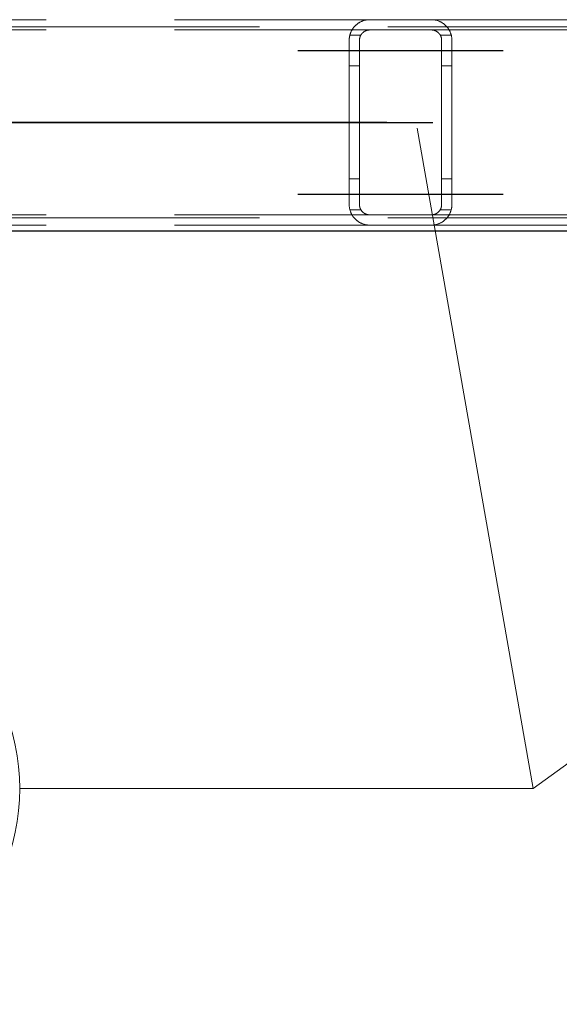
# Model space of a CAD drawing. Header units: millimetres. Extents: x -851 to 2, y 9346 to 10016.
# Tile 189 of 256: x -507.58 to -502.32, y 9567.2 to 9576.79. Entities that reach past the tile are written whole.
import ezdxf

# ---------------------------------------------------------------- set-up
doc = ezdxf.new("R2010")
doc.units = ezdxf.units.MM
doc.header["$LTSCALE"] = 10
doc.linetypes.add('HIDDEN', pattern=[0.375, 0.25, -0.125])
doc.linetypes.add('MITTE', pattern=[2, 1.25, -0.25, 0.25, -0.25])
for name, color, linetype, lineweight in [('PS_Hidden', 2, 'HIDDEN', 9), ('PS_Pos', 1, 'Continuous', 15), ('PS_Shape', 161, 'Continuous', 30), ('PS_SOLID', 7, 'Continuous', 30)]:
    doc.layers.add(name, color=color, linetype=linetype, lineweight=lineweight)
doc.layers.add('PS_Mid', color=5, linetype='MITTE')
doc.styles.add('simplex', font='simplex.shx', dxfattribs={"width": 0.75})

# ---------------------------------------------------------------- blocks, each defined once
blk = doc.blocks.new('*X706')
at = {"layer": 'PS_Hidden', "color": 2, "linetype": 'HIDDEN'}
for p, q in [((-486.4917, 9576.7204), (-781.6917, 9576.7204)), ((-513.5684, 9576.7904), (-504.1684, 9576.7904)), ((-504.3344, 9576.7019), (-504.3318, 9576.7056)), ((-504.3318, 9576.7056), (-504.3292, 9576.7093)), ((-504.3292, 9576.7093), (-504.3265, 9576.7129)), ((-504.3265, 9576.7129), (-504.3237, 9576.7164)), ((-504.3237, 9576.7164), (-504.3208, 9576.7198)), ((-504.3208, 9576.7198), (-504.3179, 9576.7232)), ((-504.3179, 9576.7232), (-504.3149, 9576.7265)), ((-504.3149, 9576.7265), (-504.3118, 9576.7298)), ((-504.3118, 9576.7298), (-504.3087, 9576.7329)), ((-504.3087, 9576.7329), (-504.3055, 9576.736)), ((-504.3055, 9576.736), (-504.3022, 9576.739)), ((-504.3022, 9576.739), (-504.2989, 9576.7419)), ((-504.2989, 9576.7419), (-504.2955, 9576.7447)), ((-504.2955, 9576.7447), (-504.2921, 9576.7475)), ((-504.2921, 9576.7475), (-504.2886, 9576.7502)), ((-504.2886, 9576.7502), (-504.2849, 9576.7529)), ((-504.2849, 9576.7529), (-504.281, 9576.7556)), ((-504.281, 9576.7556), (-504.277, 9576.7582)), ((-504.277, 9576.7582), (-504.2728, 9576.7609)), ((-504.2728, 9576.7609), (-504.2685, 9576.7634)), ((-504.2685, 9576.7634), (-504.264, 9576.7659)), ((-504.264, 9576.7659), (-504.2594, 9576.7684)), ((-504.2594, 9576.7684), (-504.2546, 9576.7707)), ((-504.2546, 9576.7707), (-504.2497, 9576.773)), ((-504.2497, 9576.773), (-504.2447, 9576.7752)), ((-504.2447, 9576.7752), (-504.2395, 9576.7772)), ((-504.2395, 9576.7772), (-504.2343, 9576.7792)), ((-504.2343, 9576.7792), (-504.2289, 9576.781)), ((-504.2289, 9576.781), (-504.2234, 9576.7826)), ((-504.2234, 9576.7826), (-504.2176, 9576.7842)), ((-504.2176, 9576.7842), (-504.2114, 9576.7857)), ((-504.2114, 9576.7857), (-504.2048, 9576.787)), ((-504.2048, 9576.787), (-504.1979, 9576.7882)), ((-504.1979, 9576.7882), (-504.1907, 9576.7891)), ((-504.1907, 9576.7891), (-504.1833, 9576.7898)), ((-504.1833, 9576.7898), (-504.1758, 9576.7902)), ((-504.1758, 9576.7902), (-504.1684, 9576.7904)), ((-504.1684, 9576.7904), (-503.5684, 9576.7904)), ((-504.1684, 9576.7904), (-504.1684, 9576.7904)), ((-503.5684, 9576.7904), (-494.1684, 9576.7904)), ((-503.5684, 9576.7904), (-503.5612, 9576.7902)), ((-503.5612, 9576.7902), (-503.554, 9576.7898)), ((-503.554, 9576.7898), (-503.5468, 9576.7892)), ((-503.5468, 9576.7892), (-503.5396, 9576.7883)), ((-503.5396, 9576.7883), (-503.5326, 9576.7871)), ((-503.5326, 9576.7871), (-503.5259, 9576.7858)), ((-503.5259, 9576.7858), (-503.5194, 9576.7843)), ((-503.5194, 9576.7843), (-503.5133, 9576.7826)), ((-503.5133, 9576.7826), (-503.5075, 9576.7809)), ((-503.5075, 9576.7809), (-503.502, 9576.779)), ((-503.502, 9576.779), (-503.4967, 9576.7771)), ((-503.4967, 9576.7771), (-503.4916, 9576.775)), ((-503.4916, 9576.775), (-503.4865, 9576.7728)), ((-503.4865, 9576.7728), (-503.4816, 9576.7705)), ((-503.4816, 9576.7705), (-503.4768, 9576.7681)), ((-503.4768, 9576.7681), (-503.4721, 9576.7656)), ((-503.4721, 9576.7656), (-503.4675, 9576.763)), ((-503.4675, 9576.763), (-503.4631, 9576.7604)), ((-503.4631, 9576.7604), (-503.4588, 9576.7576)), ((-503.4588, 9576.7576), (-503.4547, 9576.7548)), ((-503.4547, 9576.7548), (-503.4506, 9576.752)), ((-503.4506, 9576.752), (-503.4467, 9576.749)), ((-503.4467, 9576.749), (-503.4429, 9576.7461)), ((-503.4429, 9576.7461), (-503.4393, 9576.7431)), ((-503.4393, 9576.7431), (-503.4358, 9576.7401)), ((-503.4358, 9576.7401), (-503.4324, 9576.7371)), ((-503.4324, 9576.7371), (-503.4292, 9576.734)), ((-503.4292, 9576.734), (-503.4261, 9576.7309)), ((-503.4261, 9576.7309), (-503.4231, 9576.7278)), ((-503.4231, 9576.7278), (-503.4201, 9576.7246)), ((-503.4201, 9576.7246), (-503.4172, 9576.7213)), ((-503.4172, 9576.7213), (-503.4144, 9576.718)), ((-503.4144, 9576.718), (-503.4116, 9576.7145)), ((-503.4116, 9576.7145), (-503.4089, 9576.711)), ((-503.4089, 9576.711), (-503.4062, 9576.7074)), ((-503.4062, 9576.7074), (-503.4037, 9576.7038)), ((-503.4037, 9576.7038), (-503.4011, 9576.7)), ((-513.5684, 9576.6904), (-504.1684, 9576.6904)), ((-504.3678, 9576.605), (-504.3674, 9576.6098)), ((-504.3674, 9576.6098), (-504.3669, 9576.6146)), ((-504.3669, 9576.6146), (-504.3662, 9576.6194)), ((-504.3662, 9576.6194), (-504.3655, 9576.6242)), ((-504.3655, 9576.6242), (-504.3646, 9576.6289)), ((-504.3646, 9576.6289), (-504.3636, 9576.6336)), ((-504.3636, 9576.6336), (-504.3625, 9576.6382)), ((-504.3625, 9576.6382), (-504.3613, 9576.6428)), ((-504.255, 9576.6404), (-504.362, 9576.6404)), ((-504.3613, 9576.6428), (-504.36, 9576.6474)), ((-504.36, 9576.6474), (-504.3586, 9576.6519)), ((-504.3586, 9576.6519), (-504.3571, 9576.6564)), ((-504.3571, 9576.6564), (-504.3555, 9576.6608)), ((-504.3555, 9576.6608), (-504.3538, 9576.6652)), ((-504.3538, 9576.6652), (-504.352, 9576.6695)), ((-504.352, 9576.6695), (-504.3501, 9576.6738)), ((-504.3501, 9576.6738), (-504.3481, 9576.678)), ((-504.3481, 9576.678), (-504.3461, 9576.6822)), ((-504.3461, 9576.6822), (-504.3439, 9576.6862)), ((-504.3439, 9576.6862), (-504.3417, 9576.6902)), ((-504.3417, 9576.6902), (-504.3393, 9576.6942)), ((-504.3393, 9576.6942), (-504.3369, 9576.6981)), ((-504.3369, 9576.6981), (-504.3344, 9576.7019)), ((-504.2668, 9576.6082), (-504.2671, 9576.606)), ((-504.2663, 9576.6104), (-504.2668, 9576.6082)), ((-504.2658, 9576.6126), (-504.2663, 9576.6104)), ((-504.2653, 9576.6148), (-504.2658, 9576.6126)), ((-504.2647, 9576.617), (-504.2653, 9576.6148)), ((-504.2641, 9576.6192), (-504.2647, 9576.617)), ((-504.2634, 9576.6214), (-504.2641, 9576.6192)), ((-504.2627, 9576.6236), (-504.2634, 9576.6214)), ((-504.2619, 9576.6257), (-504.2627, 9576.6236)), ((-504.2611, 9576.6279), (-504.2619, 9576.6257)), ((-504.2602, 9576.63), (-504.2611, 9576.6279)), ((-504.2593, 9576.6321), (-504.2602, 9576.63)), ((-504.2583, 9576.6342), (-504.2593, 9576.6321)), ((-504.2572, 9576.6362), (-504.2583, 9576.6342)), ((-504.2562, 9576.6383), (-504.2572, 9576.6362)), ((-504.255, 9576.6403), (-504.2562, 9576.6383)), ((-504.2539, 9576.6423), (-504.255, 9576.6403)), ((-504.2526, 9576.6442), (-504.2539, 9576.6423)), ((-504.2514, 9576.6462), (-504.2526, 9576.6442)), ((-504.25, 9576.6481), (-504.2514, 9576.6462)), ((-504.2487, 9576.6499), (-504.25, 9576.6481)), ((-504.2473, 9576.6518), (-504.2487, 9576.6499)), ((-504.2458, 9576.6536), (-504.2473, 9576.6518)), ((-504.2443, 9576.6554), (-504.2458, 9576.6536)), ((-504.2428, 9576.6572), (-504.2443, 9576.6554)), ((-504.2412, 9576.6589), (-504.2428, 9576.6572)), ((-504.2396, 9576.6606), (-504.2412, 9576.6589)), ((-504.2379, 9576.6622), (-504.2396, 9576.6606)), ((-504.2362, 9576.6639), (-504.2379, 9576.6622)), ((-504.2344, 9576.6654), (-504.2362, 9576.6639)), ((-504.2326, 9576.667), (-504.2344, 9576.6654)), ((-504.2308, 9576.6685), (-504.2326, 9576.667)), ((-504.2289, 9576.67), (-504.2308, 9576.6685)), ((-504.2269, 9576.6715), (-504.2289, 9576.67)), ((-504.2248, 9576.6729), (-504.2269, 9576.6715)), ((-504.2226, 9576.6744), (-504.2248, 9576.6729)), ((-504.2204, 9576.6758), (-504.2226, 9576.6744)), ((-504.218, 9576.6772), (-504.2204, 9576.6758)), ((-504.2156, 9576.6785), (-504.218, 9576.6772)), ((-504.2132, 9576.6798), (-504.2156, 9576.6785)), ((-504.2106, 9576.681), (-504.2132, 9576.6798)), ((-504.208, 9576.6822), (-504.2106, 9576.681)), ((-504.2053, 9576.6833), (-504.208, 9576.6822)), ((-504.2025, 9576.6843), (-504.2053, 9576.6833)), ((-504.1997, 9576.6853), (-504.2025, 9576.6843)), ((-504.1968, 9576.6862), (-504.1997, 9576.6853)), ((-504.1939, 9576.6871), (-504.1968, 9576.6862)), ((-504.1909, 9576.6878), (-504.1939, 9576.6871)), ((-504.1878, 9576.6885), (-504.1909, 9576.6878)), ((-504.1847, 9576.689), (-504.1878, 9576.6885)), ((-504.1815, 9576.6895), (-504.1847, 9576.689)), ((-504.1783, 9576.6899), (-504.1815, 9576.6895)), ((-504.175, 9576.6901), (-504.1783, 9576.6899)), ((-504.1717, 9576.6903), (-504.175, 9576.6901)), ((-504.1684, 9576.6904), (-504.1717, 9576.6903)), ((-503.5684, 9576.6904), (-504.1684, 9576.6904)), ((-503.5684, 9576.6904), (-494.1684, 9576.6904)), ((-503.5652, 9576.6903), (-503.5684, 9576.6904)), ((-503.5619, 9576.6901), (-503.5652, 9576.6903)), ((-503.5585, 9576.6899), (-503.5619, 9576.6901)), ((-503.5552, 9576.6895), (-503.5585, 9576.6899)), ((-503.5518, 9576.689), (-503.5552, 9576.6895)), ((-503.5485, 9576.6884), (-503.5518, 9576.689)), ((-503.5453, 9576.6877), (-503.5485, 9576.6884)), ((-503.5421, 9576.6868), (-503.5453, 9576.6877)), ((-503.5391, 9576.686), (-503.5421, 9576.6868)), ((-503.5361, 9576.685), (-503.5391, 9576.686)), ((-503.5333, 9576.684), (-503.5361, 9576.685)), ((-503.5306, 9576.683), (-503.5333, 9576.684)), ((-503.528, 9576.6818), (-503.5306, 9576.683)), ((-503.5254, 9576.6806), (-503.528, 9576.6818)), ((-503.5228, 9576.6793), (-503.5254, 9576.6806)), ((-503.5203, 9576.678), (-503.5228, 9576.6793)), ((-503.5178, 9576.6766), (-503.5203, 9576.678)), ((-503.5155, 9576.6751), (-503.5178, 9576.6766)), ((-503.5131, 9576.6736), (-503.5155, 9576.6751)), ((-503.5109, 9576.6721), (-503.5131, 9576.6736)), ((-503.5087, 9576.6705), (-503.5109, 9576.6721)), ((-503.5066, 9576.6689), (-503.5087, 9576.6705)), ((-503.5045, 9576.6673), (-503.5066, 9576.6689)), ((-503.5026, 9576.6656), (-503.5045, 9576.6673)), ((-503.5007, 9576.664), (-503.5026, 9576.6656)), ((-503.499, 9576.6624), (-503.5007, 9576.664)), ((-503.4973, 9576.6607), (-503.499, 9576.6624)), ((-503.4957, 9576.6591), (-503.4973, 9576.6607)), ((-503.4942, 9576.6574), (-503.4957, 9576.6591)), ((-503.4926, 9576.6557), (-503.4942, 9576.6574)), ((-503.4912, 9576.6539), (-503.4926, 9576.6557)), ((-503.4897, 9576.6521), (-503.4912, 9576.6539)), ((-503.4883, 9576.6503), (-503.4897, 9576.6521)), ((-503.487, 9576.6485), (-503.4883, 9576.6503)), ((-503.4857, 9576.6466), (-503.487, 9576.6485)), ((-503.4844, 9576.6447), (-503.4857, 9576.6466)), ((-503.4832, 9576.6428), (-503.4844, 9576.6447)), ((-503.482, 9576.6408), (-503.4832, 9576.6428)), ((-503.4809, 9576.6388), (-503.482, 9576.6408)), ((-503.3747, 9576.6404), (-503.4818, 9576.6404)), ((-503.4798, 9576.6368), (-503.4809, 9576.6388)), ((-503.4788, 9576.6348), (-503.4798, 9576.6368)), ((-503.4778, 9576.6328), (-503.4788, 9576.6348)), ((-503.4769, 9576.6307), (-503.4778, 9576.6328)), ((-503.476, 9576.6287), (-503.4769, 9576.6307)), ((-503.4752, 9576.6266), (-503.476, 9576.6287)), ((-503.4744, 9576.6245), (-503.4752, 9576.6266)), ((-503.4736, 9576.6224), (-503.4744, 9576.6245)), ((-503.473, 9576.6203), (-503.4736, 9576.6224)), ((-503.4723, 9576.6181), (-503.473, 9576.6203)), ((-503.4717, 9576.616), (-503.4723, 9576.6181)), ((-503.4712, 9576.6138), (-503.4717, 9576.616)), ((-503.4707, 9576.6117), (-503.4712, 9576.6138)), ((-503.4702, 9576.6095), (-503.4707, 9576.6117)), ((-503.4699, 9576.6074), (-503.4702, 9576.6095)), ((-503.4011, 9576.7), (-503.3987, 9576.6962)), ((-503.3987, 9576.6962), (-503.3963, 9576.6923)), ((-503.3963, 9576.6923), (-503.3941, 9576.6884)), ((-503.3941, 9576.6884), (-503.3919, 9576.6844)), ((-503.3919, 9576.6844), (-503.3898, 9576.6803)), ((-503.3898, 9576.6803), (-503.3877, 9576.6762)), ((-503.3877, 9576.6762), (-503.3858, 9576.672)), ((-503.3858, 9576.672), (-503.384, 9576.6678)), ((-503.384, 9576.6678), (-503.3822, 9576.6635)), ((-503.3822, 9576.6635), (-503.3806, 9576.6591)), ((-503.3806, 9576.6591), (-503.379, 9576.6547)), ((-503.379, 9576.6547), (-503.3776, 9576.6503)), ((-503.3776, 9576.6503), (-503.3762, 9576.6458)), ((-503.3762, 9576.6458), (-503.375, 9576.6413)), ((-503.375, 9576.6413), (-503.3739, 9576.6368)), ((-503.3739, 9576.6368), (-503.3728, 9576.6322)), ((-503.3728, 9576.6322), (-503.3719, 9576.6276)), ((-503.3719, 9576.6276), (-503.3711, 9576.623)), ((-503.3711, 9576.623), (-503.3704, 9576.6183)), ((-503.3704, 9576.6183), (-503.3698, 9576.6137)), ((-503.3698, 9576.6137), (-503.3693, 9576.609)), ((-503.3693, 9576.609), (-503.3689, 9576.6043)), ((-504.3684, 9576.5904), (-504.3683, 9576.5953)), ((-504.3684, 9574.9904), (-504.3684, 9576.5904)), ((-504.3683, 9576.5953), (-504.3681, 9576.6001)), ((-504.3681, 9576.6001), (-504.3678, 9576.605)), ((-504.2683, 9576.5926), (-504.2684, 9576.5904)), ((-504.2684, 9576.5904), (-504.2684, 9574.9904)), ((-504.2681, 9576.597), (-504.2683, 9576.5948)), ((-504.2683, 9576.5948), (-504.2683, 9576.5926)), ((-504.268, 9576.5993), (-504.2681, 9576.597)), ((-504.2677, 9576.6015), (-504.268, 9576.5993)), ((-504.2675, 9576.6037), (-504.2677, 9576.6015)), ((-504.2671, 9576.606), (-504.2675, 9576.6037)), ((-503.4695, 9576.6052), (-503.4699, 9576.6074)), ((-503.4692, 9576.6031), (-503.4695, 9576.6052)), ((-503.4689, 9576.601), (-503.4692, 9576.6031)), ((-503.4687, 9576.5988), (-503.4689, 9576.601)), ((-503.4686, 9576.5967), (-503.4687, 9576.5988)), ((-503.4685, 9576.5946), (-503.4686, 9576.5967)), ((-503.4684, 9576.5925), (-503.4685, 9576.5946)), ((-503.4684, 9576.5904), (-503.4684, 9576.5925)), ((-503.4684, 9574.9904), (-503.4684, 9576.5904)), ((-503.3689, 9576.6043), (-503.3686, 9576.5997)), ((-503.3686, 9576.5997), (-503.3684, 9576.595)), ((-503.3684, 9576.595), (-503.3684, 9576.5904)), ((-503.3684, 9576.5904), (-503.3684, 9574.9904)), ((-504.2684, 9576.3404), (-504.3684, 9576.3404)), ((-503.3684, 9576.3404), (-503.4684, 9576.3404)), ((-504.2684, 9575.2404), (-504.3684, 9575.2404)), ((-503.3684, 9575.2404), (-503.4684, 9575.2404)), ((-504.3683, 9574.9855), (-504.3684, 9574.9904)), ((-504.3681, 9574.9806), (-504.3683, 9574.9855)), ((-504.3678, 9574.9758), (-504.3681, 9574.9806)), ((-504.2684, 9574.9904), (-504.2683, 9574.9881)), ((-504.2683, 9574.9881), (-504.2683, 9574.9859)), ((-504.2683, 9574.9859), (-504.2681, 9574.9837)), ((-504.2681, 9574.9837), (-504.268, 9574.9815)), ((-504.268, 9574.9815), (-504.2677, 9574.9792)), ((-504.2677, 9574.9792), (-504.2675, 9574.977)), ((-503.4692, 9574.9776), (-503.4689, 9574.9798)), ((-503.4689, 9574.9798), (-503.4687, 9574.9819)), ((-503.4687, 9574.9819), (-503.4686, 9574.984)), ((-503.4686, 9574.984), (-503.4685, 9574.9862)), ((-503.4685, 9574.9862), (-503.4684, 9574.9883)), ((-503.4684, 9574.9883), (-503.4684, 9574.9904)), ((-503.4684, 9574.9904), (-503.4684, 9574.9904)), ((-503.3686, 9574.9811), (-503.3689, 9574.9764)), ((-503.3684, 9574.9857), (-503.3686, 9574.9811)), ((-503.3684, 9574.9904), (-503.3684, 9574.9857)), ((-513.5684, 9574.8904), (-504.1684, 9574.8904)), ((-504.3674, 9574.9709), (-504.3678, 9574.9758)), ((-504.3669, 9574.9661), (-504.3674, 9574.9709)), ((-504.3662, 9574.9613), (-504.3669, 9574.9661)), ((-504.3655, 9574.9566), (-504.3662, 9574.9613)), ((-504.3646, 9574.9519), (-504.3655, 9574.9566)), ((-504.3636, 9574.9472), (-504.3646, 9574.9519)), ((-504.3625, 9574.9425), (-504.3636, 9574.9472)), ((-504.3613, 9574.9379), (-504.3625, 9574.9425)), ((-504.255, 9574.9404), (-504.362, 9574.9404)), ((-504.36, 9574.9333), (-504.3613, 9574.9379)), ((-504.3586, 9574.9288), (-504.36, 9574.9333)), ((-504.3571, 9574.9243), (-504.3586, 9574.9288)), ((-504.3555, 9574.9199), (-504.3571, 9574.9243)), ((-504.3538, 9574.9155), (-504.3555, 9574.9199)), ((-504.352, 9574.9112), (-504.3538, 9574.9155)), ((-504.3501, 9574.9069), (-504.352, 9574.9112)), ((-504.3481, 9574.9027), (-504.3501, 9574.9069)), ((-504.3461, 9574.8986), (-504.3481, 9574.9027)), ((-504.3439, 9574.8945), (-504.3461, 9574.8986)), ((-504.3417, 9574.8905), (-504.3439, 9574.8945)), ((-504.3393, 9574.8866), (-504.3417, 9574.8905)), ((-504.3369, 9574.8827), (-504.3393, 9574.8866)), ((-504.3344, 9574.8789), (-504.3369, 9574.8827)), ((-504.2675, 9574.977), (-504.2671, 9574.9748)), ((-504.2671, 9574.9748), (-504.2668, 9574.9725)), ((-504.2668, 9574.9725), (-504.2663, 9574.9703)), ((-504.2663, 9574.9703), (-504.2658, 9574.9681)), ((-504.2658, 9574.9681), (-504.2653, 9574.9659)), ((-504.2653, 9574.9659), (-504.2647, 9574.9637)), ((-504.2647, 9574.9637), (-504.2641, 9574.9615)), ((-504.2641, 9574.9615), (-504.2634, 9574.9593)), ((-504.2634, 9574.9593), (-504.2627, 9574.9572)), ((-504.2627, 9574.9572), (-504.2619, 9574.955)), ((-504.2619, 9574.955), (-504.2611, 9574.9529)), ((-504.2611, 9574.9529), (-504.2602, 9574.9507)), ((-504.2602, 9574.9507), (-504.2593, 9574.9486)), ((-504.2593, 9574.9486), (-504.2583, 9574.9466)), ((-504.2583, 9574.9466), (-504.2572, 9574.9445)), ((-504.2572, 9574.9445), (-504.2562, 9574.9425)), ((-504.2562, 9574.9425), (-504.255, 9574.9405)), ((-504.255, 9574.9405), (-504.2539, 9574.9385)), ((-504.2539, 9574.9385), (-504.2526, 9574.9365)), ((-504.2526, 9574.9365), (-504.2514, 9574.9346)), ((-504.2514, 9574.9346), (-504.25, 9574.9327)), ((-504.25, 9574.9327), (-504.2487, 9574.9308)), ((-504.2487, 9574.9308), (-504.2473, 9574.9289)), ((-504.2473, 9574.9289), (-504.2458, 9574.9271)), ((-504.2458, 9574.9271), (-504.2443, 9574.9253)), ((-504.2443, 9574.9253), (-504.2428, 9574.9236)), ((-504.2428, 9574.9236), (-504.2412, 9574.9218)), ((-504.2412, 9574.9218), (-504.2396, 9574.9202)), ((-504.2396, 9574.9202), (-504.2379, 9574.9185)), ((-504.2379, 9574.9185), (-504.2362, 9574.9169)), ((-504.2362, 9574.9169), (-504.2344, 9574.9153)), ((-504.2344, 9574.9153), (-504.2326, 9574.9137)), ((-504.2326, 9574.9137), (-504.2308, 9574.9122)), ((-504.2308, 9574.9122), (-504.2289, 9574.9107)), ((-504.2289, 9574.9107), (-504.2269, 9574.9093)), ((-504.2269, 9574.9093), (-504.2248, 9574.9078)), ((-504.2248, 9574.9078), (-504.2226, 9574.9064)), ((-504.2226, 9574.9064), (-504.2204, 9574.9049)), ((-504.2204, 9574.9049), (-504.218, 9574.9036)), ((-504.218, 9574.9036), (-504.2156, 9574.9022)), ((-504.2156, 9574.9022), (-504.2132, 9574.901)), ((-504.2132, 9574.901), (-504.2106, 9574.8997)), ((-504.2106, 9574.8997), (-504.208, 9574.8985)), ((-504.208, 9574.8985), (-504.2053, 9574.8974)), ((-504.2053, 9574.8974), (-504.2025, 9574.8964)), ((-504.2025, 9574.8964), (-504.1997, 9574.8954)), ((-504.1997, 9574.8954), (-504.1968, 9574.8945)), ((-504.1968, 9574.8945), (-504.1939, 9574.8937)), ((-504.1939, 9574.8937), (-504.1909, 9574.8929)), ((-504.1909, 9574.8929), (-504.1878, 9574.8923)), ((-504.1878, 9574.8923), (-504.1847, 9574.8917)), ((-504.1847, 9574.8917), (-504.1815, 9574.8912)), ((-504.1815, 9574.8912), (-504.1783, 9574.8909)), ((-504.1783, 9574.8909), (-504.175, 9574.8906)), ((-504.175, 9574.8906), (-504.1717, 9574.8904)), ((-504.1717, 9574.8904), (-504.1684, 9574.8904)), ((-504.1684, 9574.8904), (-503.5684, 9574.8904)), ((-503.5684, 9574.8904), (-494.1684, 9574.8904)), ((-503.5684, 9574.8904), (-503.5652, 9574.8904)), ((-503.5652, 9574.8904), (-503.5619, 9574.8906)), ((-503.5619, 9574.8906), (-503.5585, 9574.8909)), ((-503.5585, 9574.8909), (-503.5552, 9574.8912)), ((-503.5552, 9574.8912), (-503.5518, 9574.8917)), ((-503.5518, 9574.8917), (-503.5485, 9574.8924)), ((-503.5485, 9574.8924), (-503.5453, 9574.8931)), ((-503.5453, 9574.8931), (-503.5421, 9574.8939)), ((-503.5421, 9574.8939), (-503.5391, 9574.8948)), ((-503.5391, 9574.8948), (-503.5361, 9574.8957)), ((-503.5361, 9574.8957), (-503.5333, 9574.8967)), ((-503.5333, 9574.8967), (-503.5306, 9574.8978)), ((-503.5306, 9574.8978), (-503.528, 9574.8989)), ((-503.528, 9574.8989), (-503.5254, 9574.9001)), ((-503.5254, 9574.9001), (-503.5228, 9574.9014)), ((-503.5228, 9574.9014), (-503.5203, 9574.9028)), ((-503.5203, 9574.9028), (-503.5178, 9574.9042)), ((-503.5178, 9574.9042), (-503.5155, 9574.9056)), ((-503.5155, 9574.9056), (-503.5131, 9574.9071)), ((-503.5131, 9574.9071), (-503.5109, 9574.9087)), ((-503.5109, 9574.9087), (-503.5087, 9574.9102)), ((-503.5087, 9574.9102), (-503.5066, 9574.9118)), ((-503.5066, 9574.9118), (-503.5045, 9574.9135)), ((-503.5045, 9574.9135), (-503.5026, 9574.9151)), ((-503.5026, 9574.9151), (-503.5007, 9574.9167)), ((-503.5007, 9574.9167), (-503.499, 9574.9184)), ((-503.499, 9574.9184), (-503.4973, 9574.92)), ((-503.4973, 9574.92), (-503.4957, 9574.9217)), ((-503.4957, 9574.9217), (-503.4942, 9574.9233)), ((-503.4942, 9574.9233), (-503.4926, 9574.9251)), ((-503.4926, 9574.9251), (-503.4912, 9574.9268)), ((-503.4912, 9574.9268), (-503.4897, 9574.9286)), ((-503.4897, 9574.9286), (-503.4883, 9574.9304)), ((-503.4883, 9574.9304), (-503.487, 9574.9323)), ((-503.487, 9574.9323), (-503.4857, 9574.9341)), ((-503.4857, 9574.9341), (-503.4844, 9574.936)), ((-503.4844, 9574.936), (-503.4832, 9574.938)), ((-503.4832, 9574.938), (-503.482, 9574.9399)), ((-503.482, 9574.9399), (-503.4809, 9574.9419)), ((-503.3747, 9574.9404), (-503.4818, 9574.9404)), ((-503.4809, 9574.9419), (-503.4798, 9574.9439)), ((-503.4798, 9574.9439), (-503.4788, 9574.9459)), ((-503.4788, 9574.9459), (-503.4778, 9574.9479)), ((-503.4778, 9574.9479), (-503.4769, 9574.95)), ((-503.4769, 9574.95), (-503.476, 9574.9521)), ((-503.476, 9574.9521), (-503.4752, 9574.9541)), ((-503.4752, 9574.9541), (-503.4744, 9574.9562)), ((-503.4744, 9574.9562), (-503.4736, 9574.9584)), ((-503.4736, 9574.9584), (-503.473, 9574.9605)), ((-503.473, 9574.9605), (-503.4723, 9574.9626)), ((-503.4723, 9574.9626), (-503.4717, 9574.9647)), ((-503.4717, 9574.9647), (-503.4712, 9574.9669)), ((-503.4712, 9574.9669), (-503.4707, 9574.969)), ((-503.4707, 9574.969), (-503.4702, 9574.9712)), ((-503.4702, 9574.9712), (-503.4699, 9574.9733)), ((-503.4699, 9574.9733), (-503.4695, 9574.9755)), ((-503.4695, 9574.9755), (-503.4692, 9574.9776)), ((-503.3987, 9574.8845), (-503.4011, 9574.8807)), ((-503.3963, 9574.8884), (-503.3987, 9574.8845)), ((-503.3941, 9574.8923), (-503.3963, 9574.8884)), ((-503.3919, 9574.8963), (-503.3941, 9574.8923)), ((-503.3898, 9574.9004), (-503.3919, 9574.8963)), ((-503.3877, 9574.9045), (-503.3898, 9574.9004)), ((-503.3858, 9574.9087), (-503.3877, 9574.9045)), ((-503.384, 9574.9129), (-503.3858, 9574.9087)), ((-503.3822, 9574.9172), (-503.384, 9574.9129)), ((-503.3806, 9574.9216), (-503.3822, 9574.9172)), ((-503.379, 9574.926), (-503.3806, 9574.9216)), ((-503.3776, 9574.9304), (-503.379, 9574.926)), ((-503.3762, 9574.9349), (-503.3776, 9574.9304)), ((-503.375, 9574.9394), (-503.3762, 9574.9349)), ((-503.3739, 9574.944), (-503.375, 9574.9394)), ((-503.3728, 9574.9486), (-503.3739, 9574.944)), ((-503.3719, 9574.9532), (-503.3728, 9574.9486)), ((-503.3711, 9574.9578), (-503.3719, 9574.9532)), ((-503.3704, 9574.9624), (-503.3711, 9574.9578)), ((-503.3698, 9574.9671), (-503.3704, 9574.9624)), ((-503.3693, 9574.9717), (-503.3698, 9574.9671)), ((-503.3689, 9574.9764), (-503.3693, 9574.9717)), ((-486.4917, 9574.8604), (-781.6917, 9574.8604)), ((-513.5684, 9574.7904), (-504.1684, 9574.7904)), ((-504.3318, 9574.8751), (-504.3344, 9574.8789)), ((-504.3292, 9574.8715), (-504.3318, 9574.8751)), ((-504.3265, 9574.8679), (-504.3292, 9574.8715)), ((-504.3237, 9574.8643), (-504.3265, 9574.8679)), ((-504.3208, 9574.8609), (-504.3237, 9574.8643)), ((-504.3179, 9574.8575), (-504.3208, 9574.8609)), ((-504.3149, 9574.8542), (-504.3179, 9574.8575)), ((-504.3118, 9574.851), (-504.3149, 9574.8542)), ((-504.3087, 9574.8478), (-504.3118, 9574.851)), ((-504.3055, 9574.8447), (-504.3087, 9574.8478)), ((-504.3022, 9574.8417), (-504.3055, 9574.8447)), ((-504.2989, 9574.8388), (-504.3022, 9574.8417)), ((-504.2955, 9574.836), (-504.2989, 9574.8388)), ((-504.2921, 9574.8332), (-504.2955, 9574.836)), ((-504.2886, 9574.8305), (-504.2921, 9574.8332)), ((-504.2849, 9574.8278), (-504.2886, 9574.8305)), ((-504.281, 9574.8251), (-504.2849, 9574.8278)), ((-504.277, 9574.8225), (-504.281, 9574.8251)), ((-504.2728, 9574.8199), (-504.277, 9574.8225)), ((-504.2685, 9574.8173), (-504.2728, 9574.8199)), ((-504.264, 9574.8148), (-504.2685, 9574.8173)), ((-504.2594, 9574.8123), (-504.264, 9574.8148)), ((-504.2546, 9574.81), (-504.2594, 9574.8123)), ((-504.2497, 9574.8077), (-504.2546, 9574.81)), ((-504.2447, 9574.8055), (-504.2497, 9574.8077)), ((-504.2395, 9574.8035), (-504.2447, 9574.8055)), ((-504.2343, 9574.8016), (-504.2395, 9574.8035)), ((-504.2289, 9574.7998), (-504.2343, 9574.8016)), ((-504.2234, 9574.7981), (-504.2289, 9574.7998)), ((-504.2176, 9574.7965), (-504.2234, 9574.7981)), ((-504.2114, 9574.7951), (-504.2176, 9574.7965)), ((-504.2048, 9574.7937), (-504.2114, 9574.7951)), ((-504.1979, 9574.7926), (-504.2048, 9574.7937)), ((-504.1907, 9574.7916), (-504.1979, 9574.7926)), ((-504.1833, 9574.7909), (-504.1907, 9574.7916)), ((-504.1758, 9574.7905), (-504.1833, 9574.7909)), ((-504.1684, 9574.7904), (-504.1758, 9574.7905)), ((-503.5684, 9574.7904), (-504.1684, 9574.7904)), ((-503.5612, 9574.7905), (-503.5684, 9574.7904)), ((-503.5684, 9574.7904), (-494.1684, 9574.7904)), ((-503.554, 9574.7909), (-503.5612, 9574.7905)), ((-503.5468, 9574.7915), (-503.554, 9574.7909)), ((-503.5396, 9574.7924), (-503.5468, 9574.7915)), ((-503.5326, 9574.7936), (-503.5396, 9574.7924)), ((-503.5259, 9574.7949), (-503.5326, 9574.7936)), ((-503.5194, 9574.7965), (-503.5259, 9574.7949)), ((-503.5133, 9574.7981), (-503.5194, 9574.7965)), ((-503.5075, 9574.7999), (-503.5133, 9574.7981)), ((-503.502, 9574.8017), (-503.5075, 9574.7999)), ((-503.4967, 9574.8036), (-503.502, 9574.8017)), ((-503.4916, 9574.8057), (-503.4967, 9574.8036)), ((-503.4865, 9574.8079), (-503.4916, 9574.8057)), ((-503.4816, 9574.8102), (-503.4865, 9574.8079)), ((-503.4768, 9574.8126), (-503.4816, 9574.8102)), ((-503.4721, 9574.8151), (-503.4768, 9574.8126)), ((-503.4675, 9574.8177), (-503.4721, 9574.8151)), ((-503.4631, 9574.8204), (-503.4675, 9574.8177)), ((-503.4588, 9574.8231), (-503.4631, 9574.8204)), ((-503.4547, 9574.8259), (-503.4588, 9574.8231)), ((-503.4506, 9574.8288), (-503.4547, 9574.8259)), ((-503.4467, 9574.8317), (-503.4506, 9574.8288)), ((-503.4429, 9574.8346), (-503.4467, 9574.8317)), ((-503.4393, 9574.8376), (-503.4429, 9574.8346)), ((-503.4358, 9574.8406), (-503.4393, 9574.8376)), ((-503.4324, 9574.8437), (-503.4358, 9574.8406)), ((-503.4292, 9574.8467), (-503.4324, 9574.8437)), ((-503.4261, 9574.8498), (-503.4292, 9574.8467)), ((-503.4231, 9574.8529), (-503.4261, 9574.8498)), ((-503.4201, 9574.8561), (-503.4231, 9574.8529)), ((-503.4172, 9574.8594), (-503.4201, 9574.8561)), ((-503.4144, 9574.8628), (-503.4172, 9574.8594)), ((-503.4116, 9574.8662), (-503.4144, 9574.8628)), ((-503.4089, 9574.8697), (-503.4116, 9574.8662)), ((-503.4062, 9574.8733), (-503.4089, 9574.8697)), ((-503.4037, 9574.877), (-503.4062, 9574.8733)), ((-503.4011, 9574.8807), (-503.4037, 9574.877))]:
    blk.add_line(p, q, dxfattribs=at)
at = {"layer": 'PS_Mid', "color": 5, "linetype": 'MITTE'}
for p, q in [((-504.8684, 9576.4904), (-503.7684, 9576.4904)), ((-504.8684, 9576.4904), (-503.7684, 9576.4904)), ((-503.9684, 9576.4904), (-502.8684, 9576.4904)), ((-503.9684, 9576.4904), (-502.8684, 9576.4904)), ((-484.0025, 9575.7904), (-784.1809, 9575.7904)), ((-536.0525, 9575.7904), (-481.6843, 9575.7904)), ((-503.8684, 9575.7904), (-503.8684, 9575.7904)), ((-504.8684, 9575.0904), (-503.7684, 9575.0904)), ((-504.8684, 9575.0904), (-503.7684, 9575.0904)), ((-503.9684, 9575.0904), (-502.8684, 9575.0904)), ((-503.9684, 9575.0904), (-502.8684, 9575.0904))]:
    blk.add_line(p, q, dxfattribs=at)
at = {"layer": 'PS_SOLID', "color": 7, "linetype": 'Continuous'}
blk.add_line((-486.4917, 9574.7304), (-781.6917, 9574.7304), dxfattribs=at)
blk = doc.blocks.new('*X1361')
at = {"color": 1}
for p, q in [((-503.7065, 9575.7333), (-502.5771, 9569.3039)), ((-515.4628, 9571.4039), (-509.6771, 9571.4039)), ((-507.5771, 9569.3039), (-502.5771, 9569.3039)), ((-515.4628, 9567.2039), (-509.6771, 9567.2039))]:
    blk.add_line(p, q, dxfattribs=at)
for centre, start, end in [((-515.4628, 9569.3039), 90, 270), ((-509.6771, 9569.3039), 270, 90)]:
    blk.add_arc(centre, 2.1, start, end, dxfattribs=at)
at = {"color": 30, "style": 'simplex', "width": 0.75}
blk.add_text('590', height=3, dxfattribs=at).set_placement((-515.4628, 9567.8039))
blk = doc.blocks.new('*X1362')
at = {"color": 1}
for p in [(-493.7065, 9575.7333), (-507.5771, 9569.3039)]:
    blk.add_line(p, (-502.5771, 9569.3039), dxfattribs=at)

msp = doc.modelspace()

# ---------------------------------------------------------------- block references
at = {"layer": 'PS_Pos'}
for name in ['*X1361', '*X1362']:
    msp.add_blockref(name, (0, 0), dxfattribs=at)
at = {"layer": 'PS_Shape', "color": 31}
msp.add_blockref('*X706', (0, 0), dxfattribs=at)

doc.saveas('drawing.dxf')
